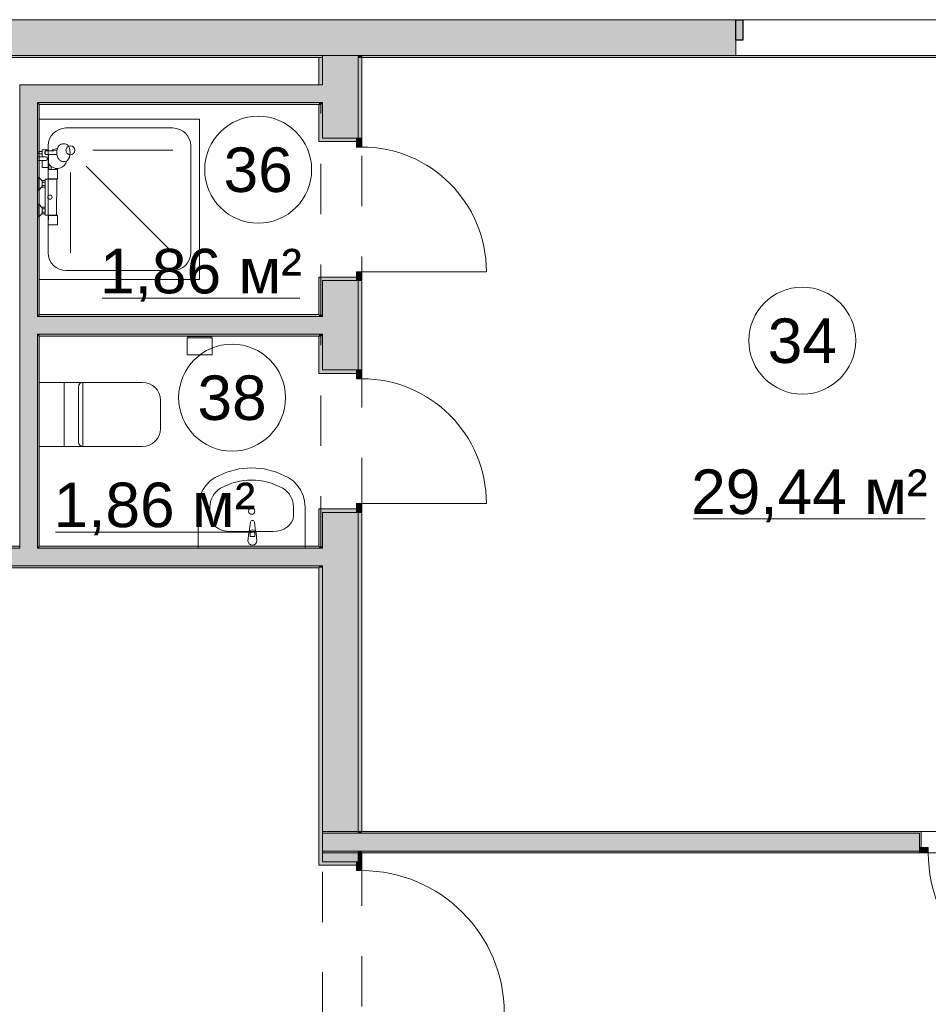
# Model space of a CAD drawing. Header units: millimetres. Extents: x 0 to 1184, y 0 to 836.
# Tile 14 of 61: x 262 to 313, y 726 to 781. Entities that reach past the tile are written whole.
import ezdxf
from ezdxf.xclip import XClip

# ---------------------------------------------------------------- set-up
doc = ezdxf.new("R2010")
doc.units = ezdxf.units.MM
doc.header["$MEASUREMENT"] = 0
doc.header["$XCLIPFRAME"] = 0
doc.linetypes.add('Штриховая', pattern=[5.644444, 2.822222, -2.822222])
for name, color, linetype in [('Интерьер - Оборудование', 7, 'Continuous'), ('Интерьер - Сантехника', 7, 'Continuous'), ('Конструктив - ГКЛ', 7, 'Continuous'), ('Конструктив - Стена сущ для Кладочного плана', 7, 'Continuous'), ('Конструктив - Стены Блок 100 нов', 7, 'Continuous'), ('Конструктив - Стены Блок 200 нов', 7, 'Continuous'), ('Элемент Модели - Зона', 7, 'Continuous')]:
    doc.layers.add(name, color=color, linetype=linetype)
doc.styles.add('СГЕНЕРИР_СТИЛЬ_3', font='txt')

# ---------------------------------------------------------------- blocks, each defined once
blk = doc.blocks.new('Чертеж_4_4', base_point=(-278.479, 89.564))
at = {"layer": 'Конструктив - ГКЛ', "linetype": 'Continuous', "lineweight": 0, "true_color": 0x000000}
for points in [[(243.521, 779.194), (278.521, 779.194), (278.521, 779.314), (243.521, 779.314)], [(280.521, 779.194), (280.721, 779.194), (280.721, 779.314), (280.521, 779.314)], [(280.771, 779.194), (348.271, 779.194), (348.271, 779.314), (280.771, 779.314)]]:
    blk.add_hatch(color=18, dxfattribs=at).paths.add_polyline_path(points)
at = {"layer": 'Конструктив - Стена сущ для Кладочного плана', "linetype": 'Continuous', "lineweight": 0, "true_color": 0x000000}
for points in [[(205.521, 781.314), (205.521, 779.314), (301.721, 779.314), (301.721, 781.314)], [(301.721, 781.314), (301.721, 780.164), (302.121, 780.164), (302.121, 781.314)]]:
    blk.add_hatch(color=18, dxfattribs=at).paths.add_polyline_path(points)
at = {"layer": 'Конструктив - Стены Блок 100 нов', "linetype": 'Continuous', "lineweight": 0, "true_color": 0x000000}
for points in [[(262.521, 777.664), (261.521, 777.664), (261.521, 776.664), (262.521, 776.664)], [(262.521, 776.664), (278.321, 776.664), (278.321, 777.664), (262.521, 777.664)], [(278.321, 777.664), (278.321, 776.664), (278.521, 776.664), (278.521, 777.664)], [(262.521, 776.664), (261.521, 776.664), (261.521, 776.564), (262.521, 776.564)], [(262.521, 764.764), (262.521, 776.564), (261.521, 776.564), (261.521, 764.764)], [(262.621, 776.664), (262.521, 776.664), (262.521, 776.564), (262.621, 776.564)], [(262.621, 764.764), (262.621, 776.564), (262.521, 776.564), (262.521, 764.764)], [(262.621, 776.564), (278.321, 776.564), (278.321, 776.664), (262.621, 776.664)], [(262.521, 764.764), (261.521, 764.764), (261.521, 764.664), (262.521, 764.664)], [(262.521, 764.664), (261.521, 764.664), (261.521, 763.664), (262.521, 763.664)], [(262.621, 764.764), (262.521, 764.764), (262.521, 764.664), (262.621, 764.664)], [(262.521, 763.664), (278.321, 763.664), (278.321, 764.664), (262.521, 764.664)], [(262.621, 764.664), (278.321, 764.664), (278.321, 764.764), (262.621, 764.764)], [(278.321, 764.664), (278.321, 763.664), (278.521, 763.664), (278.521, 764.664)], [(262.521, 763.664), (261.521, 763.664), (261.521, 763.564), (262.521, 763.564)], [(262.521, 751.764), (262.521, 763.564), (261.521, 763.564), (261.521, 751.764)], [(262.621, 763.664), (262.521, 763.664), (262.521, 763.564), (262.621, 763.564)], [(262.621, 751.764), (262.621, 763.564), (262.521, 763.564), (262.521, 751.764)], [(262.621, 763.564), (278.321, 763.564), (278.321, 763.664), (262.621, 763.664)], [(260.521, 751.664), (261.521, 751.664), (261.521, 751.764), (260.521, 751.764)], [(260.521, 750.664), (261.521, 750.664), (261.521, 751.664), (260.521, 751.664)], [(261.521, 751.664), (262.521, 751.664), (262.521, 751.764), (261.521, 751.764)], [(261.521, 750.664), (262.521, 750.664), (262.521, 751.664), (261.521, 751.664)], [(262.521, 751.664), (262.621, 751.664), (262.621, 751.764), (262.521, 751.764)], [(262.521, 750.664), (278.321, 750.664), (278.321, 751.664), (262.521, 751.664)], [(262.621, 751.664), (278.321, 751.664), (278.321, 751.764), (262.621, 751.764)], [(278.321, 751.664), (278.321, 750.664), (278.521, 750.664), (278.521, 751.664)], [(259.521, 750.564), (278.321, 750.564), (278.321, 750.664), (259.521, 750.664)], [(312.025, 735.764), (278.521, 735.764), (278.521, 735.664), (312.025, 735.664)], [(278.521, 735.664), (278.521, 734.664), (312.025, 734.664), (312.025, 734.864), (312.025, 735.664)], [(280.521, 735.664), (280.521, 734.664), (280.721, 734.664), (280.721, 735.664)], [(312.025, 735.764), (312.025, 735.664), (312.025, 734.864), (312.125, 734.864), (312.125, 735.764)], [(312.025, 734.864), (312.025, 734.564), (312.525, 734.564), (312.525, 734.864)], [(278.521, 734.564), (312.025, 734.564), (312.025, 734.664), (278.521, 734.664)]]:
    blk.add_hatch(color=18, dxfattribs=at).paths.add_polyline_path(points)
at = {"layer": 'Конструктив - Стены Блок 200 нов', "linetype": 'Continuous', "lineweight": 0, "true_color": 0x000000}
for points in [[(278.521, 777.664), (278.521, 779.194), (278.321, 779.194), (278.321, 777.664)], [(278.521, 779.194), (280.521, 779.194), (280.521, 779.314), (278.521, 779.314)], [(280.521, 777.664), (280.521, 779.194), (278.521, 779.194), (278.521, 777.664)], [(280.721, 779.194), (280.521, 779.194), (280.521, 774.67), (280.721, 774.67)], [(278.521, 777.664), (278.521, 776.664), (280.521, 776.664), (280.521, 777.664)], [(278.321, 776.664), (278.321, 776.564), (278.521, 776.564), (278.521, 776.664)], [(278.321, 776.564), (278.321, 774.67), (278.521, 774.67), (278.521, 776.564)], [(278.521, 774.67), (280.421, 774.67), (280.521, 774.67), (280.521, 776.664), (278.521, 776.664)], [(278.321, 774.67), (278.321, 774.47), (280.421, 774.47), (280.421, 774.67), (278.521, 774.67)], [(280.421, 774.67), (280.421, 774.17), (280.721, 774.17), (280.721, 774.67)], [(278.321, 766.87), (278.321, 766.67), (278.521, 766.67), (280.421, 766.67), (280.421, 766.87)], [(280.721, 766.67), (280.721, 767.17), (280.421, 767.17), (280.421, 766.67)], [(278.321, 764.764), (278.521, 764.764), (278.521, 766.67), (278.321, 766.67)], [(278.521, 764.664), (280.521, 764.664), (280.521, 766.67), (280.421, 766.67), (278.521, 766.67)], [(280.521, 761.668), (280.721, 761.668), (280.721, 766.67), (280.521, 766.67)], [(278.321, 764.764), (278.321, 764.664), (278.521, 764.664), (278.521, 764.764)], [(278.521, 764.664), (278.521, 763.664), (280.521, 763.664), (280.521, 764.664)], [(278.321, 763.664), (278.321, 763.564), (278.521, 763.564), (278.521, 763.664)], [(278.321, 763.564), (278.321, 761.668), (278.521, 761.668), (278.521, 763.564)], [(278.521, 761.668), (280.421, 761.668), (280.521, 761.668), (280.521, 763.664), (278.521, 763.664)], [(278.321, 761.668), (278.321, 761.468), (280.421, 761.468), (280.421, 761.668), (278.521, 761.668)], [(280.421, 761.668), (280.421, 761.168), (280.721, 761.168), (280.721, 761.668)], [(280.721, 753.668), (280.721, 754.168), (280.421, 754.168), (280.421, 753.668)], [(278.321, 753.868), (278.321, 753.668), (278.521, 753.668), (280.421, 753.668), (280.421, 753.868)], [(278.321, 751.764), (278.521, 751.764), (278.521, 753.668), (278.321, 753.668)], [(278.521, 751.664), (280.521, 751.664), (280.521, 753.668), (280.421, 753.668), (278.521, 753.668)], [(280.521, 735.764), (280.721, 735.764), (280.721, 753.668), (280.521, 753.668)], [(278.321, 751.764), (278.321, 751.664), (278.521, 751.664), (278.521, 751.764)], [(278.521, 751.664), (278.521, 750.664), (280.521, 750.664), (280.521, 751.664)], [(278.321, 750.664), (278.321, 750.564), (278.521, 750.564), (278.521, 750.664)], [(278.321, 750.564), (278.321, 734.064), (278.521, 734.064), (278.521, 750.564)], [(278.521, 750.664), (278.521, 735.664), (280.521, 735.664), (280.521, 750.664)], [(278.521, 735.664), (278.521, 734.664), (280.521, 734.664), (280.521, 735.664)], [(280.521, 735.764), (280.521, 735.664), (280.721, 735.664), (280.721, 735.764)], [(278.521, 734.064), (280.421, 734.064), (280.521, 734.064), (280.521, 734.664), (278.521, 734.664)], [(280.521, 734.664), (280.521, 734.564), (280.721, 734.564), (280.721, 734.664)], [(280.521, 734.564), (280.521, 734.064), (280.721, 734.064), (280.721, 734.564)], [(278.321, 734.064), (278.321, 733.864), (280.421, 733.864), (280.421, 734.064), (278.521, 734.064)], [(280.421, 734.064), (280.421, 733.564), (280.721, 733.564), (280.721, 734.064)]]:
    blk.add_hatch(color=18, dxfattribs=at).paths.add_polyline_path(points)
at = {"layer": 'Интерьер - Оборудование', "color": 7, "linetype": 'Continuous', "lineweight": 15}
for p, q in [((263.63, 774.031), (263.639, 774.064)), ((262.781, 773.79), (262.781, 773.92)), ((262.961, 773.625), (262.781, 773.625)), ((262.961, 773.625), (262.781, 773.625)), ((262.937, 773.881), (262.933, 773.855)), ((262.933, 773.855), (262.937, 773.829)), ((262.949, 773.905), (262.937, 773.881)), ((262.937, 773.829), (262.949, 773.805)), ((262.946, 773.885), (262.948, 773.903)), ((262.946, 773.825), (262.946, 773.885)), ((262.948, 773.807), (262.946, 773.825)), ((262.948, 773.903), (262.949, 773.905)), ((262.949, 773.805), (262.948, 773.807)), ((262.949, 773.905), (262.955, 773.92)), ((262.949, 773.905), (262.949, 773.905)), ((262.949, 773.805), (262.949, 773.805)), ((262.955, 773.79), (262.949, 773.805)), ((262.955, 773.92), (262.965, 773.934)), ((262.965, 773.775), (262.955, 773.79)), ((262.965, 773.934), (262.978, 773.945)), ((262.978, 773.764), (262.965, 773.775)), ((262.978, 773.945), (262.993, 773.952)), ((262.993, 773.757), (262.978, 773.764)), ((262.993, 773.952), (263.01, 773.955)), ((263.01, 773.755), (262.993, 773.757)), ((263.432, 773.96), (263.01, 773.955)), ((263.432, 773.75), (263.01, 773.755)), ((263.141, 773.254), (263.141, 773.753)), ((263.614, 773.965), (263.432, 773.96)), ((263.614, 773.745), (263.432, 773.75)), ((263.61, 773.946), (263.603, 773.855)), ((263.603, 773.855), (263.61, 773.764)), ((263.63, 774.031), (263.61, 773.946)), ((263.61, 773.764), (263.63, 773.678)), ((263.63, 773.678), (263.643, 773.627)), ((263.643, 773.627), (263.685, 773.532)), ((263.685, 773.532), (263.739, 773.46)), ((262.781, 773.405), (262.961, 773.405)), ((263.739, 773.46), (263.758, 773.439)), ((263.758, 773.439), (263.824, 773.391)), ((263.824, 773.391), (263.852, 773.377)), ((263.852, 773.377), (263.925, 773.36)), ((263.925, 773.36), (263.957, 773.355)), ((263.957, 773.355), (264.063, 773.355)), ((264.063, 773.355), (264.138, 773.372)), ((264.138, 773.372), (264.161, 773.389)), ((262.591, 771.755), (262.591, 772.455)), ((263.286, 772.915), (263.156, 772.915)), ((262.791, 771.945), (262.791, 772.265)), ((262.791, 772.2), (262.961, 772.2)), ((262.791, 772.01), (262.961, 772.01)), ((262.961, 771.915), (262.961, 772.295)), ((263.591, 772.385), (263.131, 772.385)), ((263.131, 772.365), (263.593, 772.365)), ((262.591, 770.255), (262.591, 770.955)), ((262.791, 770.445), (262.791, 770.765)), ((262.961, 770.415), (262.961, 770.795)), ((262.791, 770.7), (262.961, 770.7)), ((262.791, 770.51), (262.961, 770.51)), ((263.591, 770.345), (263.131, 770.345)), ((263.131, 770.325), (263.591, 770.325)), ((274.451, 752.471), (274.451, 752.322)), ((274.451, 752.322), (274.723, 752.322)), ((274.723, 752.322), (274.723, 752.471))]:
    blk.add_line(p, q, dxfattribs=at)
at = {"layer": 'Интерьер - Оборудование', "color": 7, "linetype": 'Continuous', "lineweight": 15, "flags": 128}
for points in [[(263.611, 769.795, 0.414214), (263.641, 769.825), (263.641, 770.325), (263.591, 770.325), (263.591, 770.345), (263.601, 772.365), (263.591, 772.385), (263.641, 772.385), (263.641, 772.885, 0.414214), (263.611, 772.915), (263.286, 772.915), (263.286, 773.082, 0.547975), (264.161, 773.389), (264.207, 773.422), (264.266, 773.501), (264.312, 773.605), (264.34, 773.725), (264.35, 773.855), (264.34, 773.984), (264.312, 774.105), (264.266, 774.208), (264.207, 774.288), (264.138, 774.338), (264.063, 774.355), (263.957, 774.355), (263.925, 774.35), (263.852, 774.333), (263.824, 774.318), (263.758, 774.27), (263.739, 774.25), (263.685, 774.177), (263.643, 774.083), (263.639, 774.064, 0.166188), (263.3, 773.958), (263.141, 773.956), (263.141, 774.015), (262.781, 774.015), (262.781, 773.92), (262.611, 773.92, 1), (262.611, 773.79), (262.781, 773.79), (262.781, 773.625), (262.521, 773.625), (262.521, 773.405), (262.781, 773.405), (262.781, 773.015), (263.141, 773.015), (263.141, 773.254, 0.013709), (263.156, 773.228), (263.156, 772.915, 0.414214), (263.122, 772.885), (263.122, 772.385), (263.131, 772.365), (262.961, 772.365), (262.961, 772.295), (262.791, 772.295), (262.791, 772.265), (262.591, 772.455), (262.521, 772.455), (262.521, 771.755), (262.591, 771.755), (262.791, 771.945), (262.791, 771.915), (262.961, 771.915), (262.961, 770.795), (262.791, 770.795), (262.791, 770.765), (262.591, 770.955), (262.521, 770.955), (262.521, 770.255), (262.591, 770.255), (262.791, 770.445), (262.791, 770.415), (262.961, 770.415), (262.961, 770.345), (263.131, 770.345), (263.131, 770.325), (263.122, 769.825, 0.414214), (263.152, 769.795)], [(274.337, 752.073), (274.377, 752.493, -0.12102), (274.41, 752.588), (274.476, 753.117, -0.882566), (274.698, 753.117), (274.765, 752.588, -0.12102), (274.797, 752.493), (274.837, 752.073, -1)]]:
    blk.add_lwpolyline(points, format="xyb", close=True, dxfattribs=at)
at = {"layer": 'Интерьер - Оборудование', "color": 7, "linetype": 'Continuous', "lineweight": 15}
blk.add_circle((263.221, 771.355), 0.12, dxfattribs=at)
for centre, radius, start, end in [((262.961, 773.515), 0.11, 270, 90), ((263.626, 773.515), 0.55, 211.3994, 231.8869), ((274.587, 752.474), 0.211, 32.771, 147.229), ((274.587, 752.471), 0.136, 0, 180)]:
    blk.add_arc(centre, radius, start, end, dxfattribs=at)
at = {"layer": 'Интерьер - Сантехника', "color": 7, "linetype": 'Continuous', "lineweight": 15}
for p, q in [((270.121, 775.237), (264.121, 775.237)), ((263.121, 774.237), (263.121, 768.237)), ((271.121, 768.237), (271.121, 774.237)), ((265.621, 773.987), (270.121, 773.987)), ((265.255, 773.104), (270.121, 768.237)), ((264.371, 772.737), (264.371, 768.237)), ((264.121, 767.237), (270.121, 767.237)), ((272.321, 763.544), (270.921, 763.544)), ((272.321, 763.464), (270.921, 763.464)), ((264.023, 760.964), (264.023, 757.364)), ((265.073, 760.964), (265.073, 757.364)), ((264.823, 759.164), (264.823, 760.714)), ((264.823, 757.614), (264.823, 759.164)), ((272.196, 753.497), (272.196, 753.955)), ((276.891, 753.497), (276.891, 753.955)), ((273.355, 752.587), (275.732, 752.587))]:
    blk.add_line(p, q, dxfattribs=at)
at = {"layer": 'Интерьер - Сантехника', "color": 7, "linetype": 'Continuous', "lineweight": 15, "flags": 128}
for points in [[(262.621, 766.737), (271.621, 766.737), (271.621, 775.737), (262.621, 775.737)], [(272.321, 762.514), (270.921, 762.514), (270.921, 763.464), (270.971, 763.464), (270.971, 763.544), (270.921, 763.544), (270.921, 763.564), (272.321, 763.564), (272.321, 763.544), (272.271, 763.544), (272.271, 763.464), (272.321, 763.464)], [(269.423, 758.364), (269.404, 758.169), (269.347, 757.981), (269.255, 757.808), (269.131, 757.657), (268.979, 757.533), (268.806, 757.44), (268.618, 757.383), (268.423, 757.364), (262.623, 757.364), (262.623, 760.964), (268.423, 760.964), (268.618, 760.945), (268.806, 760.888), (268.979, 760.796), (269.131, 760.671), (269.255, 760.52), (269.347, 760.347), (269.404, 760.159), (269.423, 759.964)], [(277.543, 751.664), (277.543, 753.955), (277.514, 754.292), (277.429, 754.619), (277.288, 754.924), (277.098, 755.198), (276.865, 755.433), (276.595, 755.62), (275.943, 755.919), (275.253, 756.102), (274.543, 756.164), (273.834, 756.102), (273.144, 755.919), (272.492, 755.62), (272.222, 755.433), (271.988, 755.198), (271.798, 754.924), (271.658, 754.619), (271.572, 754.292), (271.543, 753.955), (271.543, 751.664)]]:
    blk.add_lwpolyline(points, close=True, dxfattribs=at)
at = {"layer": 'Интерьер - Сантехника', "color": 7, "linetype": 'Continuous', "lineweight": 15}
for centre, radius in [((264.371, 773.987), 0.25), ((274.543, 753.735), 0.175)]:
    blk.add_circle(centre, radius, dxfattribs=at)
for centre, radius, start, end in [((264.121, 774.237), 1, 90, 180), ((270.121, 774.237), 1, 0, 90), ((264.121, 768.237), 1, 180, 270), ((270.121, 768.237), 1, 270, 0), ((265.073, 760.714), 0.25, 90, 180), ((265.073, 757.614), 0.25, 180, 270)]:
    blk.add_arc(centre, radius, start, end, dxfattribs=at)
for centre, major_axis, ratio, start_param, end_param in [((274.543, 751.664), (0, 3.818), 0.956522, 5.78621, 6.78016), ((273.355, 753.955), (0, 1.212), 0.956522, 0.496975, 1.570796), ((275.732, 753.955), (0, 1.212), 0.956522, 4.712389, 5.78621), ((273.356, 753.497), (1.161, 0), 0.783646, 3.141593, 4.712389), ((275.73, 753.497), (1.161, 0), 0.783646, 4.712389, 6.283185)]:
    blk.add_ellipse(centre, major_axis=major_axis, ratio=ratio, start_param=start_param, end_param=end_param, dxfattribs=at)
at = {"layer": 'Конструктив - ГКЛ', "color": 251, "linetype": 'Continuous', "lineweight": 20, "true_color": 0x575757}
for p, q in [((278.521, 779.314), (278.521, 779.194)), ((280.521, 779.314), (278.521, 779.314)), ((278.521, 779.314), (278.521, 779.194)), ((280.521, 779.194), (280.521, 779.314)), ((280.521, 779.194), (280.521, 779.314))]:
    blk.add_line(p, q, dxfattribs=at)
at = {"layer": 'Конструктив - ГКЛ', "color": 251, "linetype": 'Continuous', "lineweight": 20, "true_color": 0x575757, "flags": 128}
for points in [[(466.471, 779.314), (207.521, 779.314)], [(243.521, 779.194), (278.521, 779.194)], [(280.521, 779.194), (280.721, 779.194)], [(280.771, 779.194), (348.271, 779.194)]]:
    blk.add_lwpolyline(points, dxfattribs=at)
at = {"layer": 'Конструктив - Стена сущ для Кладочного плана', "color": 251, "linetype": 'Continuous', "lineweight": 20, "true_color": 0x575757}
for p, q in [((301.721, 781.314), (301.351, 781.314)), ((301.721, 781.314), (301.351, 781.314)), ((301.721, 781.314), (301.351, 781.314)), ((301.721, 781.314), (301.721, 780.164)), ((301.721, 781.314), (301.721, 780.164)), ((301.721, 781.314), (301.721, 780.164)), ((301.721, 780.164), (301.721, 779.314)), ((301.721, 780.164), (301.721, 779.314)), ((301.721, 780.164), (301.721, 779.314)), ((301.721, 779.314), (301.351, 779.314)), ((301.721, 779.314), (301.351, 779.314)), ((301.721, 779.314), (301.351, 779.314))]:
    blk.add_line(p, q, dxfattribs=at)
at = {"layer": 'Конструктив - Стена сущ для Кладочного плана', "color": 251, "linetype": 'Continuous', "lineweight": 30, "true_color": 0x575757}
for p, q in [((301.721, 781.314), (302.121, 781.314)), ((301.721, 780.164), (301.721, 781.314)), ((302.121, 781.314), (302.121, 780.164)), ((302.121, 780.164), (301.721, 780.164))]:
    blk.add_line(p, q, dxfattribs=at)
at = {"layer": 'Конструктив - Стена сущ для Кладочного плана', "color": 251, "linetype": 'Continuous', "lineweight": 15, "true_color": 0x575757}
for p in [(302.121, 781.314), (316.321, 781.314)]:
    blk.add_line(p, (311.001, 781.314), dxfattribs=at)
at = {"layer": 'Конструктив - Стена сущ для Кладочного плана', "color": 251, "linetype": 'Continuous', "lineweight": 20, "true_color": 0x575757, "flags": 128}
for points in [[(301.721, 781.314), (205.521, 781.314)], [(207.521, 779.314), (301.721, 779.314)]]:
    blk.add_lwpolyline(points, dxfattribs=at)
at = {"layer": 'Конструктив - Стены Блок 100 нов', "color": 251, "linetype": 'Continuous', "lineweight": 20, "true_color": 0x575757}
for p, q in [((261.521, 776.664), (261.521, 776.564)), ((261.521, 776.664), (261.521, 776.564)), ((262.521, 776.564), (262.521, 776.664)), ((262.521, 776.564), (262.521, 776.664)), ((262.521, 776.664), (278.321, 776.664)), ((262.521, 764.764), (262.521, 776.564)), ((261.521, 764.764), (261.521, 764.664)), ((261.521, 764.764), (261.521, 764.664)), ((262.521, 764.664), (262.521, 764.764)), ((262.521, 764.664), (262.521, 764.764)), ((278.321, 764.664), (262.521, 764.664)), ((261.521, 763.664), (261.521, 763.564)), ((261.521, 763.664), (261.521, 763.564)), ((262.521, 763.564), (262.521, 763.664)), ((262.521, 763.564), (262.521, 763.664)), ((262.521, 763.664), (278.321, 763.664)), ((262.521, 751.764), (262.521, 763.564)), ((261.521, 751.664), (260.521, 751.664)), ((261.521, 751.764), (261.521, 751.664)), ((261.521, 751.764), (261.521, 751.664)), ((262.521, 751.664), (262.521, 751.764)), ((262.521, 751.664), (262.521, 751.764)), ((278.321, 751.664), (262.521, 751.664)), ((260.521, 750.664), (261.521, 750.664)), ((261.521, 750.664), (262.521, 750.664)), ((262.521, 750.664), (278.321, 750.664)), ((312.025, 735.664), (278.521, 735.664)), ((312.025, 735.764), (312.125, 735.764)), ((312.025, 735.764), (312.125, 735.764)), ((312.025, 735.664), (312.025, 734.864)), ((312.125, 734.864), (312.125, 735.764)), ((312.125, 734.864), (312.125, 735.764)), ((312.025, 734.864), (312.125, 734.864)), ((312.025, 734.664), (312.025, 734.864)), ((312.025, 734.664), (312.025, 734.864)), ((312.025, 734.664), (312.025, 734.864)), ((278.521, 734.664), (312.025, 734.664)), ((312.025, 734.564), (312.025, 734.664)), ((312.025, 734.564), (312.025, 734.664)), ((312.025, 734.564), (312.025, 734.664))]:
    blk.add_line(p, q, dxfattribs=at)
at = {"layer": 'Конструктив - Стены Блок 100 нов', "color": 251, "linetype": 'Continuous', "lineweight": 5, "true_color": 0x575757}
for p, q in [((312.025, 734.864), (312.525, 734.864)), ((312.025, 734.564), (312.025, 734.864)), ((312.525, 734.864), (312.525, 734.564)), ((312.525, 734.564), (312.025, 734.564))]:
    blk.add_line(p, q, dxfattribs=at)
at = {"layer": 'Конструктив - Стены Блок 100 нов', "color": 251, "linetype": 'Continuous', "lineweight": 20, "true_color": 0x575757, "flags": 128}
for points in [[(278.321, 777.664), (261.521, 777.664)], [(261.521, 776.664), (261.521, 777.664)], [(261.521, 776.564), (261.521, 776.664)], [(261.521, 776.564), (261.521, 764.764)], [(262.621, 764.764), (262.621, 776.564)], [(262.621, 776.564), (278.321, 776.564)], [(261.521, 764.664), (261.521, 764.764)], [(261.521, 763.664), (261.521, 764.664)], [(278.321, 764.764), (262.621, 764.764)], [(261.521, 763.564), (261.521, 763.664)], [(261.521, 763.564), (261.521, 751.764)], [(262.621, 751.764), (262.621, 763.564)], [(262.621, 763.564), (278.321, 763.564)], [(261.521, 751.764), (260.521, 751.764)], [(278.321, 751.764), (262.621, 751.764)], [(259.521, 750.564), (278.321, 750.564)], [(312.025, 735.764), (278.521, 735.764)], [(278.521, 735.664), (278.521, 735.764)], [(278.521, 734.664), (278.521, 735.664)], [(278.521, 734.564), (278.521, 734.664)], [(278.521, 734.564), (312.025, 734.564)]]:
    blk.add_lwpolyline(points, dxfattribs=at)
at = {"layer": 'Конструктив - Стены Блок 100 нов', "color": 251, "linetype": 'Continuous', "lineweight": 5, "true_color": 0x575757}
blk.add_arc((320.525, 734.564), 8, 180, 270, dxfattribs=at)
at = {"layer": 'Конструктив - Стены Блок 200 нов', "color": 251, "linetype": 'Continuous', "lineweight": 20, "true_color": 0x575757}
for p, q in [((278.521, 779.194), (278.521, 777.664)), ((280.521, 777.664), (280.521, 779.194)), ((278.521, 777.664), (278.321, 777.664)), ((278.521, 777.664), (278.321, 777.664)), ((280.521, 776.664), (280.521, 777.664)), ((278.321, 776.664), (278.521, 776.664)), ((278.321, 776.664), (278.521, 776.664)), ((278.521, 776.664), (278.521, 774.67)), ((280.521, 774.67), (280.521, 776.664)), ((278.321, 774.67), (278.321, 774.47)), ((278.321, 774.67), (278.321, 774.47)), ((278.521, 774.67), (280.421, 774.67)), ((280.421, 774.67), (280.421, 774.47)), ((280.421, 774.67), (280.521, 774.67)), ((280.421, 774.67), (280.521, 774.67)), ((280.421, 774.67), (280.521, 774.67)), ((280.521, 774.67), (280.721, 774.67)), ((280.521, 774.67), (280.721, 774.67)), ((280.521, 774.67), (280.721, 774.67)), ((280.421, 774.47), (278.321, 774.47)), ((280.421, 774.47), (278.321, 774.47)), ((280.421, 766.87), (278.321, 766.87)), ((278.321, 766.67), (278.321, 766.87)), ((278.321, 766.67), (278.321, 766.87)), ((280.421, 766.87), (278.321, 766.87)), ((280.421, 766.67), (280.421, 766.87)), ((278.521, 766.67), (278.521, 764.664)), ((278.521, 766.67), (280.421, 766.67)), ((280.421, 766.67), (280.521, 766.67)), ((280.421, 766.67), (280.521, 766.67)), ((280.421, 766.67), (280.521, 766.67)), ((280.521, 764.664), (280.521, 766.67)), ((280.521, 766.67), (280.721, 766.67)), ((280.521, 766.67), (280.721, 766.67)), ((280.521, 766.67), (280.721, 766.67)), ((278.521, 764.664), (278.321, 764.664)), ((278.521, 764.664), (278.321, 764.664)), ((280.521, 763.664), (280.521, 764.664)), ((278.321, 763.664), (278.521, 763.664)), ((278.321, 763.664), (278.521, 763.664)), ((278.521, 763.664), (278.521, 761.668)), ((280.521, 761.668), (280.521, 763.664)), ((278.321, 761.668), (278.321, 761.468)), ((278.321, 761.668), (278.321, 761.468)), ((280.421, 761.468), (278.321, 761.468)), ((280.421, 761.468), (278.321, 761.468)), ((278.521, 761.668), (280.421, 761.668)), ((280.421, 761.668), (280.421, 761.468)), ((280.421, 761.668), (280.521, 761.668)), ((280.421, 761.668), (280.521, 761.668)), ((280.421, 761.668), (280.521, 761.668)), ((280.521, 761.668), (280.721, 761.668)), ((280.521, 761.668), (280.721, 761.668)), ((280.521, 761.668), (280.721, 761.668)), ((280.421, 753.868), (278.321, 753.868)), ((278.321, 753.668), (278.321, 753.868)), ((278.321, 753.668), (278.321, 753.868)), ((280.421, 753.868), (278.321, 753.868)), ((278.521, 753.668), (278.521, 751.664)), ((278.521, 753.668), (280.421, 753.668)), ((280.421, 753.668), (280.421, 753.868)), ((280.421, 753.668), (280.521, 753.668)), ((280.421, 753.668), (280.521, 753.668)), ((280.421, 753.668), (280.521, 753.668)), ((280.521, 751.664), (280.521, 753.668)), ((280.521, 753.668), (280.721, 753.668)), ((280.521, 753.668), (280.721, 753.668)), ((280.521, 753.668), (280.721, 753.668)), ((278.521, 751.664), (278.321, 751.664)), ((278.521, 751.664), (278.321, 751.664)), ((280.521, 750.664), (280.521, 751.664)), ((278.321, 750.664), (278.521, 750.664)), ((278.321, 750.664), (278.521, 750.664)), ((278.521, 750.664), (278.521, 735.664)), ((280.521, 735.664), (280.521, 750.664)), ((278.521, 735.664), (278.521, 734.664)), ((280.721, 735.664), (280.521, 735.664)), ((280.721, 735.664), (280.521, 735.664)), ((278.521, 734.664), (278.521, 734.064)), ((280.521, 734.664), (280.721, 734.664)), ((280.521, 734.664), (280.721, 734.664)), ((280.521, 734.064), (280.521, 734.664)), ((278.321, 734.064), (278.321, 733.864)), ((278.321, 734.064), (278.321, 733.864)), ((280.421, 733.864), (278.321, 733.864)), ((280.421, 733.864), (278.321, 733.864)), ((278.521, 734.064), (280.421, 734.064)), ((280.421, 734.064), (280.421, 733.864)), ((280.521, 734.064), (280.421, 734.064)), ((280.521, 734.064), (280.421, 734.064)), ((280.521, 734.064), (280.421, 734.064)), ((280.721, 734.064), (280.521, 734.064)), ((280.721, 734.064), (280.521, 734.064)), ((280.721, 734.064), (280.521, 734.064))]:
    blk.add_line(p, q, dxfattribs=at)
at = {"layer": 'Конструктив - Стены Блок 200 нов', "color": 251, "linetype": 'Continuous', "lineweight": 5, "true_color": 0x575757}
for p, q in [((280.421, 774.67), (280.421, 774.17)), ((280.721, 774.67), (280.421, 774.67)), ((280.721, 774.17), (280.721, 774.67)), ((280.421, 774.17), (280.721, 774.17)), ((280.721, 767.17), (280.421, 767.17)), ((280.421, 767.17), (280.421, 766.67)), ((280.721, 766.67), (280.721, 767.17)), ((280.721, 767.17), (287.721, 767.17)), ((280.421, 766.67), (280.721, 766.67)), ((280.421, 761.668), (280.421, 761.168)), ((280.721, 761.668), (280.421, 761.668)), ((280.721, 761.168), (280.721, 761.668)), ((280.421, 761.168), (280.721, 761.168)), ((280.721, 754.168), (280.421, 754.168)), ((280.421, 754.168), (280.421, 753.668)), ((280.721, 753.668), (280.721, 754.168)), ((280.721, 754.168), (287.721, 754.168)), ((280.421, 753.668), (280.721, 753.668)), ((280.421, 734.064), (280.421, 733.564)), ((280.721, 734.064), (280.421, 734.064)), ((280.721, 733.564), (280.721, 734.064)), ((280.421, 733.564), (280.721, 733.564))]:
    blk.add_line(p, q, dxfattribs=at)
at = {"layer": 'Конструктив - Стены Блок 200 нов', "color": 251, "linetype": 'Continuous', "lineweight": 20, "true_color": 0x575757, "flags": 128}
for points in [[(278.521, 779.194), (278.321, 779.194)], [(278.321, 779.194), (278.321, 777.664)], [(280.721, 779.194), (280.521, 779.194)], [(280.721, 774.67), (280.721, 779.194)], [(278.321, 776.564), (278.321, 774.67)], [(278.321, 766.67), (278.321, 764.764)], [(280.721, 761.668), (280.721, 766.67)], [(278.321, 763.564), (278.321, 761.668)], [(278.321, 753.668), (278.321, 751.764)], [(280.721, 735.764), (280.721, 753.668)], [(278.321, 750.564), (278.321, 734.064)], [(280.721, 734.064), (280.721, 734.564)]]:
    blk.add_lwpolyline(points, dxfattribs=at)
at = {"layer": 'Конструктив - Стены Блок 200 нов', "color": 251, "linetype": 'Continuous', "lineweight": 5, "true_color": 0x575757}
for centre, radius in [((280.721, 767.17), 7), ((280.721, 754.168), 7), ((280.721, 725.564), 8)]:
    blk.add_arc(centre, radius, 0, 90, dxfattribs=at)
at = {"layer": 'Элемент Модели - Зона', "color": 7, "linetype": 'Continuous', "lineweight": 15}
for p, q in [((266.144, 765.682), (277.253, 765.682)), ((299.346, 753.302), (312.352, 753.302)), ((263.534, 752.563), (274.643, 752.563))]:
    blk.add_line(p, q, dxfattribs=at)
at = {"layer": 'Элемент Модели - Зона', "color": 7, "linetype": 'Штриховая', "lineweight": 15, "flags": 128}
for points in [[(207.521, 779.314), (207.521, 722.764), (261.521, 722.764), (278.521, 722.764), (278.521, 750.564), (259.521, 750.564), (242.421, 750.564), (242.421, 763.664), (242.421, 779.314)], [(280.721, 779.314), (280.721, 735.764), (348.321, 735.764), (348.321, 779.314)], [(278.421, 764.764), (278.421, 776.564), (262.621, 776.564), (262.621, 764.764)], [(278.421, 751.764), (278.421, 763.564), (262.621, 763.564), (262.621, 751.764)], [(82.621, 541.138), (82.621, 539.138), (83.021, 539.138), (83.021, 542.564), (89.021, 542.564), (89.021, 539.564), (168.521, 539.564), (168.521, 542.564), (174.521, 542.564), (174.521, 539.564), (258.521, 539.564), (258.521, 542.564), (264.521, 542.564), (264.521, 539.138), (331.772, 539.138), (331.772, 631.689), (331.877, 631.689), (331.877, 686.864), (327.321, 686.864), (327.321, 720.364), (324.521, 720.364), (324.521, 722.764), (348.321, 722.764), (348.321, 734.564), (280.721, 734.564), (280.721, 722.764), (309.521, 722.764), (309.521, 720.364), (301.521, 720.364), (301.521, 615.564), (207.521, 615.564), (207.521, 626.564), (82.621, 626.564), (82.621, 626.064)]]:
    blk.add_lwpolyline(points, close=True, dxfattribs=at)
at = {"layer": 'Элемент Модели - Зона', "color": 7, "linetype": 'Continuous', "lineweight": 15, "flags": 128}
for points in [[(277.908, 772.898, 1), (271.908, 772.898, 1)], [(308.452, 763.304, 1), (302.452, 763.304, 1)], [(276.442, 760.106, 1), (270.442, 760.106, 1)]]:
    blk.add_lwpolyline(points, format="xyb", close=True, dxfattribs=at)
at = {"layer": 'Элемент Модели - Зона', "color": 7, "linetype": 'Continuous', "lineweight": 15, "char_height": 2.5, "attachment_point": 5, "style": 'СГЕНЕРИР_СТИЛЬ_3'}
for s, insert in [('\\A1;{\\pqc;\\fArial|b0|i0|c204|p38;36}', (274.908, 772.877)), ('\\A1;{\\pqc;\\fArial|b0|i0|c204|p38;1,86 м²}', (271.699, 766.975)), ('\\A1;{\\pqc;\\fArial|b0|i0|c204|p38;34}', (305.452, 763.283)), ('\\A1;{\\pqc;\\fArial|b0|i0|c204|p38;38}', (273.442, 760.084)), ('\\A1;{\\pqc;\\fArial|b0|i0|c204|p38;29,44 м²}', (305.849, 754.595)), ('\\A1;{\\pqc;\\fArial|b0|i0|c204|p38;1,86 м²}', (269.088, 753.856))]:
    blk.add_mtext(s, dxfattribs=dict(at, insert=insert))

msp = doc.modelspace()

# ---------------------------------------------------------------- block references
at = {"color": 161, "linetype": 'Continuous', "lineweight": 40, "true_color": 0x83aefe}
ref = msp.add_blockref('Чертеж_4_4', (-278.479, 89.564), dxfattribs=at)
XClip(ref).set_block_clipping_path([(71.3162990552, 166.9277917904), (1182.0208577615, 831.3911731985)])

doc.saveas('drawing.dxf')
